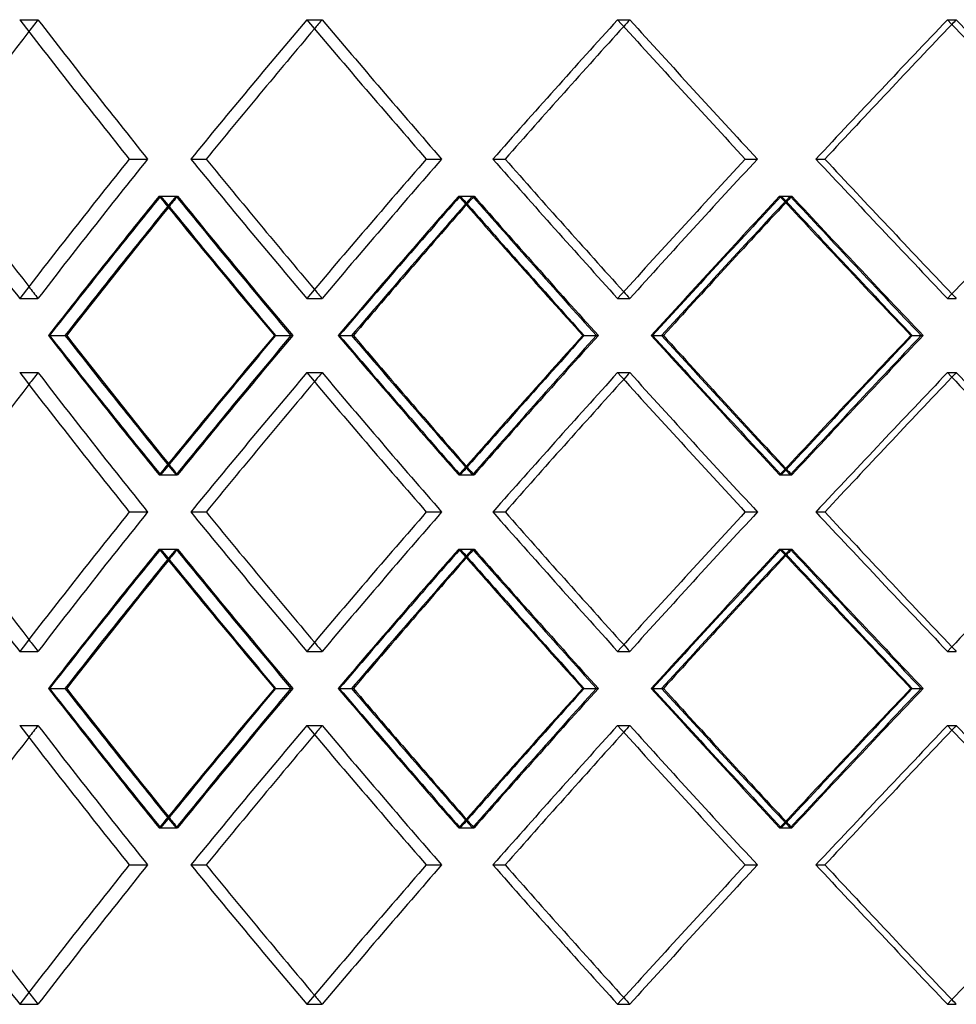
# Model space of a CAD drawing. Header units: millimetres. Extents: x -380 to 380, y -180 to 181.
# Tile 4 of 13: x -157 to -75, y 1 to 87. Entities that reach past the tile are written whole.
import ezdxf

# ---------------------------------------------------------------- set-up
doc = ezdxf.new("R2010")
doc.units = ezdxf.units.MM
doc.layers.add('HIDDEN', color=7, linetype='Continuous')
doc.layers.add('THICK', color=7, linetype='Continuous')

msp = doc.modelspace()

# ---------------------------------------------------------------- linework, layer by layer
at = {"layer": 'HIDDEN'}
for p, q in [((-156.966, 86.769), (-155.372, 86.769)), ((-156.966, 86.769), (-155.372, 86.769)), ((-131.947, 86.769), (-130.608, 86.769)), ((-131.947, 86.769), (-130.608, 86.769)), ((-104.848, 86.769), (-103.784, 86.769)), ((-104.848, 86.769), (-103.784, 86.769)), ((-76.095, 86.769), (-75.323, 86.769)), ((-76.095, 86.769), (-75.323, 86.769)), ((-147.411, 74.617), (-145.815, 74.617)), ((-147.411, 74.617), (-145.815, 74.617)), ((-142.047, 74.617), (-140.706, 74.617)), ((-121.526, 74.617), (-120.185, 74.617)), ((-121.526, 74.617), (-120.185, 74.617)), ((-115.716, 74.617), (-114.65, 74.617)), ((-93.725, 74.617), (-92.659, 74.617)), ((-93.725, 74.617), (-92.659, 74.617)), ((-87.56, 74.617), (-86.787, 74.617)), ((-144.806, 71.386), (-143.209, 71.386)), ((-144.678, 71.386), (-143.336, 71.386)), ((-118.701, 71.386), (-117.359, 71.386)), ((-118.563, 71.386), (-117.496, 71.386)), ((-90.724, 71.386), (-89.658, 71.386)), ((-90.577, 71.386), (-89.803, 71.386)), ((-156.966, 62.464), (-155.372, 62.464)), ((-156.966, 62.464), (-155.372, 62.464)), ((-131.947, 62.464), (-130.608, 62.464)), ((-131.947, 62.464), (-130.608, 62.464)), ((-104.848, 62.464), (-103.784, 62.464)), ((-104.848, 62.464), (-103.784, 62.464)), ((-76.095, 62.464), (-75.323, 62.464)), ((-76.095, 62.464), (-75.323, 62.464)), ((-154.369, 59.233), (-153.021, 59.233)), ((-134.765, 59.233), (-133.161, 59.233)), ((-134.664, 59.233), (-133.324, 59.233)), ((-129.105, 59.233), (-128.034, 59.233)), ((-107.871, 59.233), (-106.523, 59.233)), ((-107.763, 59.233), (-106.698, 59.233)), ((-101.806, 59.233), (-101.029, 59.233)), ((-79.276, 59.233), (-78.204, 59.233)), ((-79.162, 59.233), (-78.389, 59.233)), ((-156.966, 56.002), (-155.372, 56.002)), ((-156.966, 56.002), (-155.372, 56.002)), ((-131.947, 56.002), (-130.608, 56.002)), ((-131.947, 56.002), (-130.608, 56.002)), ((-104.848, 56.002), (-103.784, 56.002)), ((-104.848, 56.002), (-103.784, 56.002)), ((-76.095, 56.002), (-75.323, 56.002)), ((-76.095, 56.002), (-75.323, 56.002)), ((-144.806, 47.081), (-143.209, 47.081)), ((-144.678, 47.081), (-143.336, 47.081)), ((-118.701, 47.081), (-117.359, 47.081)), ((-118.563, 47.081), (-117.496, 47.081)), ((-90.724, 47.081), (-89.658, 47.081)), ((-90.577, 47.081), (-89.803, 47.081)), ((-147.411, 43.85), (-145.815, 43.85)), ((-147.411, 43.85), (-145.815, 43.85)), ((-142.047, 43.85), (-140.706, 43.85)), ((-121.526, 43.85), (-120.185, 43.85)), ((-121.526, 43.85), (-120.185, 43.85)), ((-115.716, 43.85), (-114.65, 43.85)), ((-93.725, 43.85), (-92.659, 43.85)), ((-93.725, 43.85), (-92.659, 43.85)), ((-87.56, 43.85), (-86.787, 43.85)), ((-144.806, 40.619), (-143.209, 40.619)), ((-144.678, 40.619), (-143.336, 40.619)), ((-118.701, 40.619), (-117.359, 40.619)), ((-118.563, 40.619), (-117.496, 40.619)), ((-90.724, 40.619), (-89.658, 40.619)), ((-90.577, 40.619), (-89.803, 40.619)), ((-156.966, 31.698), (-155.372, 31.698)), ((-156.966, 31.698), (-155.372, 31.698)), ((-131.947, 31.698), (-130.608, 31.698)), ((-131.947, 31.698), (-130.608, 31.698)), ((-104.848, 31.698), (-103.784, 31.698)), ((-104.848, 31.698), (-103.784, 31.698)), ((-76.095, 31.698), (-75.323, 31.698)), ((-76.095, 31.698), (-75.323, 31.698)), ((-154.369, 28.467), (-153.021, 28.467)), ((-134.765, 28.467), (-133.161, 28.467)), ((-134.664, 28.467), (-133.324, 28.467)), ((-129.105, 28.467), (-128.034, 28.467)), ((-107.871, 28.467), (-106.523, 28.467)), ((-107.763, 28.467), (-106.698, 28.467)), ((-101.806, 28.467), (-101.029, 28.467)), ((-79.276, 28.467), (-78.204, 28.467)), ((-79.162, 28.467), (-78.389, 28.467)), ((-156.966, 25.236), (-155.372, 25.236)), ((-156.966, 25.236), (-155.372, 25.236)), ((-131.947, 25.236), (-130.608, 25.236)), ((-131.947, 25.236), (-130.608, 25.236)), ((-104.848, 25.236), (-103.784, 25.236)), ((-104.848, 25.236), (-103.784, 25.236)), ((-76.095, 25.236), (-75.323, 25.236)), ((-76.095, 25.236), (-75.323, 25.236)), ((-144.806, 16.314), (-143.209, 16.314)), ((-144.678, 16.314), (-143.336, 16.314)), ((-118.701, 16.314), (-117.359, 16.314)), ((-118.563, 16.314), (-117.496, 16.314)), ((-90.724, 16.314), (-89.658, 16.314)), ((-90.577, 16.314), (-89.803, 16.314)), ((-147.411, 13.083), (-145.815, 13.083)), ((-147.411, 13.083), (-145.815, 13.083)), ((-142.047, 13.083), (-140.706, 13.083)), ((-121.526, 13.083), (-120.185, 13.083)), ((-121.526, 13.083), (-120.185, 13.083)), ((-115.716, 13.083), (-114.65, 13.083)), ((-93.725, 13.083), (-92.659, 13.083)), ((-93.725, 13.083), (-92.659, 13.083)), ((-87.56, 13.083), (-86.787, 13.083)), ((-156.966, 0.931), (-155.372, 0.931)), ((-156.966, 0.931), (-155.372, 0.931)), ((-131.947, 0.931), (-130.608, 0.931)), ((-131.947, 0.931), (-130.608, 0.931)), ((-104.848, 0.931), (-103.784, 0.931)), ((-104.848, 0.931), (-103.784, 0.931)), ((-76.095, 0.931), (-75.323, 0.931)), ((-76.095, 0.931), (-75.323, 0.931))]:
    msp.add_line(p, q, dxfattribs=at)
for centre, major_axis, ratio, start_param, end_param in [((0, 86.769), (-229.34, -229.34), 0.360022, -1.225221, -1.220979), ((0, 86.769), (-229.34, 229.34), 0.360022, 1.225221, 1.275097), ((0, 86.769), (229.34, -229.34), 0.360022, -1.916372, -1.866496), ((0, 86.769), (236.472, 236.472), 0.290527, 1.85354, 1.902909), ((0, 86.769), (-234.072, -234.072), 0.290527, -1.288053, -1.284799), ((0, 86.769), (-234.072, 234.072), 0.290527, 1.288053, 1.337929), ((0, 86.769), (234.072, -234.072), 0.290527, -1.85354, -1.803664), ((0, 86.769), (240.32, 240.32), 0.223526, 1.790708, 1.840077), ((0, 86.769), (-237.88, -237.88), 0.223526, -1.350885, -1.348472), ((0, 86.769), (-237.88, 237.88), 0.223526, 1.350885, 1.400761), ((0, 86.769), (237.88, -237.88), 0.223526, -1.790708, -1.740832), ((0, 86.769), (243.218, 243.218), 0.158384, 1.727876, 1.777245), ((0, 86.769), (-240.749, -240.749), 0.158384, -1.413717, -1.41205), ((0, 86.769), (-240.749, 240.749), 0.158384, 1.413717, 1.463593), ((0, 62.464), (231.692, -231.692), 0.360022, -1.965741, -1.916372), ((0, 62.464), (-229.34, -229.34), 0.360022, -1.275097, -1.225221), ((0, 62.464), (229.34, 229.34), 0.360022, 1.866496, 1.916372), ((0, 62.464), (236.472, -236.472), 0.290527, -1.902909, -1.85354), ((0, 62.464), (-234.072, -234.072), 0.290527, -1.337929, -1.288053), ((0, 62.464), (234.072, 234.072), 0.290527, 1.803664, 1.85354), ((0, 62.464), (240.32, -240.32), 0.223526, -1.840077, -1.790708), ((0, 62.464), (-237.88, -237.88), 0.223526, -1.400761, -1.350885), ((0, 62.464), (237.88, 237.88), 0.223526, 1.740832, 1.790708), ((0, 62.464), (243.218, -243.218), 0.158384, -1.777245, -1.727876), ((0, 86.769), (236.472, 236.472), 0.290527, 1.916051, 1.965593), ((0, 86.769), (234.072, 234.072), 0.290527, 1.916693, 1.966748), ((0, 56.002), (236.472, -236.472), 0.290527, -1.916051, -1.866661), ((0, 56.002), (-229.34, -229.34), 0.360022, -1.288374, -1.284326), ((0, 56.002), (234.072, -234.072), 0.290527, -1.916693, -1.866796), ((0, 86.769), (-229.34, 229.34), 0.360022, 1.288374, 1.338429), ((0, 86.769), (240.32, 240.32), 0.223526, 1.853219, 1.902762), ((0, 86.769), (237.88, 237.88), 0.223526, 1.853861, 1.903916), ((0, 56.002), (240.32, -240.32), 0.223526, -1.853219, -1.80383), ((0, 56.002), (-234.072, -234.072), 0.290527, -1.351206, -1.348064), ((0, 56.002), (237.88, -237.88), 0.223526, -1.853861, -1.803964), ((0, 86.769), (-234.072, 234.072), 0.290527, 1.351206, 1.401261), ((0, 86.769), (243.218, 243.218), 0.158384, 1.790387, 1.83993), ((0, 86.769), (240.749, 240.749), 0.158384, 1.791029, 1.841084), ((0, 56.002), (243.218, -243.218), 0.158384, -1.790387, -1.740998), ((0, 56.002), (-237.88, -237.88), 0.223526, -1.414038, -1.411685), ((0, 56.002), (240.749, -240.749), 0.158384, -1.791029, -1.741132), ((0, 86.769), (-237.88, 237.88), 0.223526, 1.414038, 1.464093), ((0, 62.464), (-229.34, 229.34), 0.360022, 1.220979, 1.225221), ((0, 62.464), (-234.072, 234.072), 0.290527, 1.284799, 1.288053), ((0, 62.464), (-237.88, 237.88), 0.223526, 1.348472, 1.350885), ((0, 62.464), (-240.749, 240.749), 0.158384, 1.41205, 1.413717), ((0, 31.698), (236.472, -236.472), 0.290527, -1.965593, -1.916051), ((0, 31.698), (234.072, -234.072), 0.290527, -1.966748, -1.916693), ((0, 62.464), (236.472, 236.472), 0.290527, 1.866661, 1.916051), ((0, 62.464), (234.072, 234.072), 0.290527, 1.866796, 1.916693), ((0, 31.698), (-229.34, -229.34), 0.360022, -1.338429, -1.288374), ((0, 31.698), (240.32, -240.32), 0.223526, -1.902762, -1.853219), ((0, 31.698), (237.88, -237.88), 0.223526, -1.903916, -1.853861), ((0, 62.464), (240.32, 240.32), 0.223526, 1.80383, 1.853219), ((0, 62.464), (237.88, 237.88), 0.223526, 1.803964, 1.853861), ((0, 31.698), (-234.072, -234.072), 0.290527, -1.401261, -1.351206), ((0, 31.698), (243.218, -243.218), 0.158384, -1.83993, -1.790387), ((0, 31.698), (240.749, -240.749), 0.158384, -1.841084, -1.791029), ((0, 62.464), (243.218, 243.218), 0.158384, 1.740998, 1.790387), ((0, 62.464), (240.749, 240.749), 0.158384, 1.741132, 1.791029), ((0, 31.698), (-237.88, -237.88), 0.223526, -1.464093, -1.414038), ((0, 56.002), (-229.34, -229.34), 0.360022, -1.225221, -1.220979), ((0, 56.002), (-229.34, 229.34), 0.360022, 1.225221, 1.275097), ((0, 56.002), (229.34, -229.34), 0.360022, -1.916372, -1.866496), ((0, 56.002), (236.472, 236.472), 0.290527, 1.85354, 1.902909), ((0, 56.002), (-234.072, -234.072), 0.290527, -1.288053, -1.284799), ((0, 56.002), (-234.072, 234.072), 0.290527, 1.288053, 1.337929), ((0, 56.002), (234.072, -234.072), 0.290527, -1.85354, -1.803664), ((0, 56.002), (240.32, 240.32), 0.223526, 1.790708, 1.840077), ((0, 56.002), (-237.88, -237.88), 0.223526, -1.350885, -1.348472), ((0, 56.002), (-237.88, 237.88), 0.223526, 1.350885, 1.400761), ((0, 56.002), (237.88, -237.88), 0.223526, -1.790708, -1.740832), ((0, 56.002), (243.218, 243.218), 0.158384, 1.727876, 1.777245), ((0, 56.002), (-240.749, -240.749), 0.158384, -1.413717, -1.41205), ((0, 56.002), (-240.749, 240.749), 0.158384, 1.413717, 1.463593), ((0, 62.464), (-229.34, 229.34), 0.360022, 1.284326, 1.288374), ((0, 62.464), (-234.072, 234.072), 0.290527, 1.348064, 1.351206), ((0, 62.464), (-237.88, 237.88), 0.223526, 1.411685, 1.414038), ((0, 31.698), (231.692, -231.692), 0.360022, -1.965741, -1.916372), ((0, 31.698), (-229.34, -229.34), 0.360022, -1.275097, -1.225221), ((0, 31.698), (229.34, 229.34), 0.360022, 1.866496, 1.916372), ((0, 31.698), (236.472, -236.472), 0.290527, -1.902909, -1.85354), ((0, 31.698), (-234.072, -234.072), 0.290527, -1.337929, -1.288053), ((0, 31.698), (234.072, 234.072), 0.290527, 1.803664, 1.85354), ((0, 31.698), (240.32, -240.32), 0.223526, -1.840077, -1.790708), ((0, 31.698), (-237.88, -237.88), 0.223526, -1.400761, -1.350885), ((0, 31.698), (237.88, 237.88), 0.223526, 1.740832, 1.790708), ((0, 31.698), (243.218, -243.218), 0.158384, -1.777245, -1.727876), ((0, 56.002), (236.472, 236.472), 0.290527, 1.916051, 1.965593), ((0, 56.002), (234.072, 234.072), 0.290527, 1.916693, 1.966748), ((0, 25.236), (236.472, -236.472), 0.290527, -1.916051, -1.866661), ((0, 25.236), (-229.34, -229.34), 0.360022, -1.288374, -1.284326), ((0, 25.236), (234.072, -234.072), 0.290527, -1.916693, -1.866796), ((0, 56.002), (-229.34, 229.34), 0.360022, 1.288374, 1.338429), ((0, 56.002), (240.32, 240.32), 0.223526, 1.853219, 1.902762), ((0, 56.002), (237.88, 237.88), 0.223526, 1.853861, 1.903916), ((0, 25.236), (240.32, -240.32), 0.223526, -1.853219, -1.80383), ((0, 25.236), (-234.072, -234.072), 0.290527, -1.351206, -1.348064), ((0, 25.236), (237.88, -237.88), 0.223526, -1.853861, -1.803964), ((0, 56.002), (-234.072, 234.072), 0.290527, 1.351206, 1.401261), ((0, 56.002), (243.218, 243.218), 0.158384, 1.790387, 1.83993), ((0, 56.002), (240.749, 240.749), 0.158384, 1.791029, 1.841084), ((0, 25.236), (243.218, -243.218), 0.158384, -1.790387, -1.740998), ((0, 25.236), (-237.88, -237.88), 0.223526, -1.414038, -1.411685), ((0, 25.236), (240.749, -240.749), 0.158384, -1.791029, -1.741132), ((0, 56.002), (-237.88, 237.88), 0.223526, 1.414038, 1.464093), ((0, 31.698), (-229.34, 229.34), 0.360022, 1.220979, 1.225221), ((0, 31.698), (-234.072, 234.072), 0.290527, 1.284799, 1.288053), ((0, 31.698), (-237.88, 237.88), 0.223526, 1.348472, 1.350885), ((0, 31.698), (-240.749, 240.749), 0.158384, 1.41205, 1.413717), ((0, 0.931), (236.472, -236.472), 0.290527, -1.965593, -1.916051), ((0, 0.931), (234.072, -234.072), 0.290527, -1.966748, -1.916693), ((0, 31.698), (236.472, 236.472), 0.290527, 1.866661, 1.916051), ((0, 31.698), (234.072, 234.072), 0.290527, 1.866796, 1.916693), ((0, 0.931), (-229.34, -229.34), 0.360022, -1.338429, -1.288374), ((0, 0.931), (240.32, -240.32), 0.223526, -1.902762, -1.853219), ((0, 0.931), (237.88, -237.88), 0.223526, -1.903916, -1.853861), ((0, 31.698), (240.32, 240.32), 0.223526, 1.80383, 1.853219), ((0, 31.698), (237.88, 237.88), 0.223526, 1.803964, 1.853861), ((0, 0.931), (-234.072, -234.072), 0.290527, -1.401261, -1.351206), ((0, 0.931), (243.218, -243.218), 0.158384, -1.83993, -1.790387), ((0, 0.931), (240.749, -240.749), 0.158384, -1.841084, -1.791029), ((0, 31.698), (243.218, 243.218), 0.158384, 1.740998, 1.790387), ((0, 31.698), (240.749, 240.749), 0.158384, 1.741132, 1.791029), ((0, 0.931), (-237.88, -237.88), 0.223526, -1.464093, -1.414038), ((0, 25.236), (-229.34, -229.34), 0.360022, -1.225221, -1.220979), ((0, 25.236), (-229.34, 229.34), 0.360022, 1.225221, 1.275097), ((0, 25.236), (229.34, -229.34), 0.360022, -1.916372, -1.866496), ((0, 25.236), (236.472, 236.472), 0.290527, 1.85354, 1.902909), ((0, 25.236), (-234.072, -234.072), 0.290527, -1.288053, -1.284799), ((0, 25.236), (-234.072, 234.072), 0.290527, 1.288053, 1.337929), ((0, 25.236), (234.072, -234.072), 0.290527, -1.85354, -1.803664), ((0, 25.236), (240.32, 240.32), 0.223526, 1.790708, 1.840077), ((0, 25.236), (-237.88, -237.88), 0.223526, -1.350885, -1.348472), ((0, 25.236), (-237.88, 237.88), 0.223526, 1.350885, 1.400761), ((0, 25.236), (237.88, -237.88), 0.223526, -1.790708, -1.740832), ((0, 25.236), (243.218, 243.218), 0.158384, 1.727876, 1.777245), ((0, 25.236), (-240.749, -240.749), 0.158384, -1.413717, -1.41205), ((0, 25.236), (-240.749, 240.749), 0.158384, 1.413717, 1.463593), ((0, 31.698), (-229.34, 229.34), 0.360022, 1.284326, 1.288374), ((0, 31.698), (-234.072, 234.072), 0.290527, 1.348064, 1.351206), ((0, 31.698), (-237.88, 237.88), 0.223526, 1.411685, 1.414038), ((0, 0.931), (231.692, -231.692), 0.360022, -1.965741, -1.916372), ((0, 0.931), (-229.34, -229.34), 0.360022, -1.275097, -1.225221), ((0, 0.931), (229.34, 229.34), 0.360022, 1.866496, 1.916372), ((0, 0.931), (236.472, -236.472), 0.290527, -1.902909, -1.85354), ((0, 0.931), (-234.072, -234.072), 0.290527, -1.337929, -1.288053), ((0, 0.931), (234.072, 234.072), 0.290527, 1.803664, 1.85354), ((0, 0.931), (240.32, -240.32), 0.223526, -1.840077, -1.790708), ((0, 0.931), (-237.88, -237.88), 0.223526, -1.400761, -1.350885), ((0, 0.931), (237.88, 237.88), 0.223526, 1.740832, 1.790708), ((0, 0.931), (243.218, -243.218), 0.158384, -1.777245, -1.727876), ((0, 0.931), (-229.34, 229.34), 0.360022, 1.220979, 1.225221), ((0, 0.931), (-234.072, 234.072), 0.290527, 1.284799, 1.288053), ((0, 0.931), (-237.88, 237.88), 0.223526, 1.348472, 1.350885), ((0, 0.931), (-240.749, 240.749), 0.158384, 1.41205, 1.413717)]:
    msp.add_ellipse(centre, major_axis=major_axis, ratio=ratio, start_param=start_param, end_param=end_param, dxfattribs=at)
at = {"layer": 'THICK'}
for p, q in [((-142.047, 74.617), (-140.706, 74.617)), ((-115.716, 74.617), (-114.65, 74.617)), ((-87.56, 74.617), (-86.787, 74.617)), ((-154.463, 59.233), (-152.869, 59.233)), ((-129.208, 59.233), (-127.868, 59.233)), ((-101.915, 59.233), (-100.851, 59.233)), ((-142.047, 43.85), (-140.706, 43.85)), ((-115.716, 43.85), (-114.65, 43.85)), ((-87.56, 43.85), (-86.787, 43.85)), ((-154.463, 28.467), (-152.869, 28.467)), ((-129.208, 28.467), (-127.868, 28.467)), ((-101.915, 28.467), (-100.851, 28.467)), ((-142.047, 13.083), (-140.706, 13.083)), ((-115.716, 13.083), (-114.65, 13.083)), ((-87.56, 13.083), (-86.787, 13.083))]:
    msp.add_line(p, q, dxfattribs=at)
for centre, major_axis, ratio, start_param, end_param in [((0, 86.769), (-231.692, 231.692), 0.360022, 1.225221, 1.27459), ((0, 86.769), (-236.472, -236.472), 0.290527, -1.288053, -1.238684), ((0, 86.769), (-236.472, 236.472), 0.290527, 1.288053, 1.337422), ((0, 86.769), (-240.32, -240.32), 0.223526, -1.350885, -1.301516), ((0, 86.769), (-240.32, 240.32), 0.223526, 1.350885, 1.400254), ((0, 86.769), (-243.218, -243.218), 0.158384, -1.413717, -1.364348), ((0, 86.769), (-243.218, 243.218), 0.158384, 1.413717, 1.463086), ((0, 86.769), (-234.072, -234.072), 0.290527, -1.284799, -1.238177), ((0, 86.769), (-237.88, -237.88), 0.223526, -1.348472, -1.301009), ((0, 86.769), (-240.749, -240.749), 0.158384, -1.41205, -1.363841), ((0, 86.769), (-229.34, -229.34), 0.360022, -1.220979, -1.175345), ((0, 62.464), (-229.34, 229.34), 0.360022, 1.175345, 1.220979), ((0, 62.464), (-231.692, -231.692), 0.360022, -1.27459, -1.225221), ((0, 62.464), (-236.472, 236.472), 0.290527, 1.238684, 1.288053), ((0, 62.464), (-234.072, 234.072), 0.290527, 1.238177, 1.284799), ((0, 62.464), (-236.472, -236.472), 0.290527, -1.337422, -1.288053), ((0, 62.464), (-240.32, 240.32), 0.223526, 1.301516, 1.350885), ((0, 62.464), (-237.88, 237.88), 0.223526, 1.301009, 1.348472), ((0, 62.464), (-240.32, -240.32), 0.223526, -1.400254, -1.350885), ((0, 62.464), (-243.218, 243.218), 0.158384, 1.364348, 1.413717), ((0, 62.464), (-240.749, 240.749), 0.158384, 1.363841, 1.41205), ((0, 62.464), (-243.218, -243.218), 0.158384, -1.463086, -1.413717), ((0, 56.002), (-231.692, -231.692), 0.360022, -1.287732, -1.238343), ((0, 86.769), (-231.692, 231.692), 0.360022, 1.287732, 1.337275), ((0, 56.002), (-236.472, -236.472), 0.290527, -1.350564, -1.301175), ((0, 86.769), (-236.472, 236.472), 0.290527, 1.350564, 1.400107), ((0, 56.002), (-240.32, -240.32), 0.223526, -1.413396, -1.364007), ((0, 86.769), (-240.32, 240.32), 0.223526, 1.413396, 1.462939), ((0, 56.002), (-229.34, -229.34), 0.360022, -1.284326, -1.238477), ((0, 56.002), (-234.072, -234.072), 0.290527, -1.348064, -1.301309), ((0, 56.002), (-237.88, -237.88), 0.223526, -1.411685, -1.364141), ((0, 62.464), (-231.692, 231.692), 0.360022, 1.238343, 1.287732), ((0, 62.464), (-229.34, 229.34), 0.360022, 1.238477, 1.284326), ((0, 31.698), (-231.692, -231.692), 0.360022, -1.337275, -1.287732), ((0, 62.464), (-236.472, 236.472), 0.290527, 1.301175, 1.350564), ((0, 62.464), (-234.072, 234.072), 0.290527, 1.301309, 1.348064), ((0, 31.698), (-236.472, -236.472), 0.290527, -1.400107, -1.350564), ((0, 62.464), (-240.32, 240.32), 0.223526, 1.364007, 1.413396), ((0, 62.464), (-237.88, 237.88), 0.223526, 1.364141, 1.411685), ((0, 31.698), (-240.32, -240.32), 0.223526, -1.462939, -1.413396), ((0, 56.002), (-231.692, 231.692), 0.360022, 1.225221, 1.27459), ((0, 56.002), (-236.472, -236.472), 0.290527, -1.288053, -1.238684), ((0, 56.002), (-236.472, 236.472), 0.290527, 1.288053, 1.337422), ((0, 56.002), (-240.32, -240.32), 0.223526, -1.350885, -1.301516), ((0, 56.002), (-240.32, 240.32), 0.223526, 1.350885, 1.400254), ((0, 56.002), (-243.218, -243.218), 0.158384, -1.413717, -1.364348), ((0, 56.002), (-243.218, 243.218), 0.158384, 1.413717, 1.463086), ((0, 56.002), (-229.34, -229.34), 0.360022, -1.220979, -1.175345), ((0, 56.002), (-234.072, -234.072), 0.290527, -1.284799, -1.238177), ((0, 56.002), (-237.88, -237.88), 0.223526, -1.348472, -1.301009), ((0, 56.002), (-240.749, -240.749), 0.158384, -1.41205, -1.363841), ((0, 31.698), (-229.34, 229.34), 0.360022, 1.175345, 1.220979), ((0, 31.698), (-231.692, -231.692), 0.360022, -1.27459, -1.225221), ((0, 31.698), (-236.472, 236.472), 0.290527, 1.238684, 1.288053), ((0, 31.698), (-234.072, 234.072), 0.290527, 1.238177, 1.284799), ((0, 31.698), (-236.472, -236.472), 0.290527, -1.337422, -1.288053), ((0, 31.698), (-240.32, 240.32), 0.223526, 1.301516, 1.350885), ((0, 31.698), (-237.88, 237.88), 0.223526, 1.301009, 1.348472), ((0, 31.698), (-240.32, -240.32), 0.223526, -1.400254, -1.350885), ((0, 31.698), (-243.218, 243.218), 0.158384, 1.364348, 1.413717), ((0, 31.698), (-240.749, 240.749), 0.158384, 1.363841, 1.41205), ((0, 31.698), (-243.218, -243.218), 0.158384, -1.463086, -1.413717), ((0, 25.236), (-231.692, -231.692), 0.360022, -1.287732, -1.238343), ((0, 56.002), (-231.692, 231.692), 0.360022, 1.287732, 1.337275), ((0, 25.236), (-236.472, -236.472), 0.290527, -1.350564, -1.301175), ((0, 56.002), (-236.472, 236.472), 0.290527, 1.350564, 1.400107), ((0, 25.236), (-240.32, -240.32), 0.223526, -1.413396, -1.364007), ((0, 56.002), (-240.32, 240.32), 0.223526, 1.413396, 1.462939), ((0, 25.236), (-229.34, -229.34), 0.360022, -1.284326, -1.238477), ((0, 25.236), (-234.072, -234.072), 0.290527, -1.348064, -1.301309), ((0, 25.236), (-237.88, -237.88), 0.223526, -1.411685, -1.364141), ((0, 31.698), (-231.692, 231.692), 0.360022, 1.238343, 1.287732), ((0, 31.698), (-229.34, 229.34), 0.360022, 1.238477, 1.284326), ((0, 0.931), (-231.692, -231.692), 0.360022, -1.337275, -1.287732), ((0, 31.698), (-236.472, 236.472), 0.290527, 1.301175, 1.350564), ((0, 31.698), (-234.072, 234.072), 0.290527, 1.301309, 1.348064), ((0, 0.931), (-236.472, -236.472), 0.290527, -1.400107, -1.350564), ((0, 31.698), (-240.32, 240.32), 0.223526, 1.364007, 1.413396), ((0, 31.698), (-237.88, 237.88), 0.223526, 1.364141, 1.411685), ((0, 0.931), (-240.32, -240.32), 0.223526, -1.462939, -1.413396), ((0, 25.236), (-231.692, 231.692), 0.360022, 1.225221, 1.27459), ((0, 25.236), (-236.472, -236.472), 0.290527, -1.288053, -1.238684), ((0, 25.236), (-236.472, 236.472), 0.290527, 1.288053, 1.337422), ((0, 25.236), (-240.32, -240.32), 0.223526, -1.350885, -1.301516), ((0, 25.236), (-240.32, 240.32), 0.223526, 1.350885, 1.400254), ((0, 25.236), (-243.218, -243.218), 0.158384, -1.413717, -1.364348), ((0, 25.236), (-243.218, 243.218), 0.158384, 1.413717, 1.463086), ((0, 25.236), (-229.34, -229.34), 0.360022, -1.220979, -1.175345), ((0, 25.236), (-234.072, -234.072), 0.290527, -1.284799, -1.238177), ((0, 25.236), (-237.88, -237.88), 0.223526, -1.348472, -1.301009), ((0, 25.236), (-240.749, -240.749), 0.158384, -1.41205, -1.363841), ((0, 0.931), (-229.34, 229.34), 0.360022, 1.175345, 1.220979), ((0, 0.931), (-231.692, -231.692), 0.360022, -1.27459, -1.225221), ((0, 0.931), (-236.472, 236.472), 0.290527, 1.238684, 1.288053), ((0, 0.931), (-234.072, 234.072), 0.290527, 1.238177, 1.284799), ((0, 0.931), (-236.472, -236.472), 0.290527, -1.337422, -1.288053), ((0, 0.931), (-240.32, 240.32), 0.223526, 1.301516, 1.350885), ((0, 0.931), (-237.88, 237.88), 0.223526, 1.301009, 1.348472), ((0, 0.931), (-240.32, -240.32), 0.223526, -1.400254, -1.350885), ((0, 0.931), (-243.218, 243.218), 0.158384, 1.364348, 1.413717), ((0, 0.931), (-240.749, 240.749), 0.158384, 1.363841, 1.41205), ((0, 0.931), (-243.218, -243.218), 0.158384, -1.463086, -1.413717)]:
    msp.add_ellipse(centre, major_axis=major_axis, ratio=ratio, start_param=start_param, end_param=end_param, dxfattribs=at)

doc.saveas('drawing.dxf')
